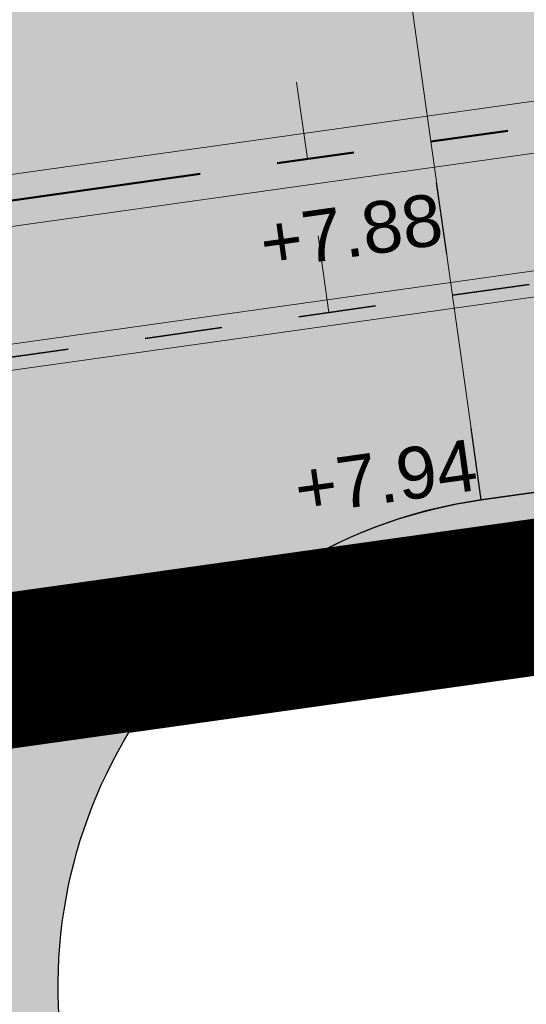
# Model space of a CAD drawing. Extents: x 98477 to 100410, y 398052 to 398969.
# Tile 212 of 256: x 98754.31 to 98759.21, y 398273.98 to 398283.5. Entities that reach past the tile are written whole.
import ezdxf
from ezdxf.enums import TextEntityAlignment as Align

# ---------------------------------------------------------------- set-up
doc = ezdxf.new("R2010")
doc.units = 0
for name, pattern in [('AL-NUTSTRACE', [17, 5, -3.5, 0, -3.5, 5]), ('RI-DWA', [9.75, 4.5, -0.75, 0.75, -0.75, 0.75, -0.75, 0.75, -0.75]), ('RI-RWA', [8.25, 4.5, -0.75, 0.75, -0.75, 0.75, -0.75])]:
    doc.linetypes.add(name, pattern=pattern)
for name, color, linetype, lineweight in [('N-KO-kantbegrenzing grondwerk', 70, 'Continuous', 25), ('N-KO-kantverharding', 2, 'Continuous', 25), ('N-RI-DWA hoofdriool', 24, 'RI-DWA', 35), ('N-RI-DWA hoofdriool buiswand', 24, 'Continuous', 13), ('N-RI-DWA huisaansluitleiding', 24, 'RI-DWA', 18), ('N-RI-RWA hoofdriool', 162, 'RI-RWA', 50), ('N-RI-RWA hoofdriool buiswand', 162, 'Continuous', 13), ("N-VH-arcering 'MAT' grijs 251", 251, 'Continuous', 18), ('N-VH-arcering printbeton', 8, 'Continuous', 9), ('X-AL-hoogtelijn - Niv 1', 1, 'AL-HOOGTELIJN', 18), ('X-AL-nutstrace VERWERKT', 252, 'AL-NUTSTRACE', 18), ('X-AL-planthoogte VERWERKT', 180, 'Continuous', 25)]:
    doc.layers.add(name, color=color, linetype=linetype, lineweight=lineweight)
doc.layers.add('X-AL-contourlijnen', color=30, linetype='Continuous', plot=False)
doc.layers.add('X-AL-hulplijn', color=30, linetype='Continuous', plot=False)
doc.styles.add('CS Annotative', font='arial.ttf')
doc.styles.get("Standard").update_dxf_attribs({"font": 'txt.shx'})
doc.linetypes.add('AL-HOOGTELIJN', pattern='A,10,-1.5,["H",Standard,S=0.9,R=0,X=-0.3,Y=-0.45],-1.5,30', length=43)

# ---------------------------------------------------------------- blocks, each defined once
blk = doc.blocks.new('*U95')
at = {"layer": 'X-AL-hulplijn', "flags": 128}
blk.add_lwpolyline([(0.04871058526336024, -0.3465938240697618), (-0.04871058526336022, 0.3465938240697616)], dxfattribs=at)
at = {"layer": 'X-AL-planthoogte VERWERKT', "linetype": 'Continuous', "style": 'CS Annotative'}
blk.add_attdef('HOOGTE-LINKS', text='', height=0.5, rotation=172.0000000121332, dxfattribs=at).set_placement((-3.208841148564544e-11, 1.119055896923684e-10), align=Align.MIDDLE_RIGHT)

msp = doc.modelspace()

# ---------------------------------------------------------------- hatches: boundary and pattern name
at = {"layer": "N-VH-arcering 'MAT' grijs 251"}
h = msp.add_hatch(color=256, dxfattribs=at)
h.dxf.hatch_style = 1
edge = h.paths.add_edge_path()
edge.add_line((98801.70985258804, 398275.5025756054), (98759.07881222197, 398269.5111736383))
edge.add_arc((98758.55691309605, 398273.2246788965), 3.749999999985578, 188.0000000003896, 277.9999999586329, ccw=False)
edge.add_line((98754.84340783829, 398272.7027797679), (98754.7320693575, 398273.4949942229))
edge.add_arc((98759.43584268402, 398274.1560664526), 4.75000000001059, 98.00000000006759, 188.0000000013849, ccw=False)
edge.add_line((98758.77477045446, 398278.859839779), (98802.64364589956, 398285.0252081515))
edge.add_arc((98800.79960231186, 398298.1462600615), 13.24999999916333, 278.0000000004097, 315.3695932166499)
edge.add_arc((98814.32101528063, 398284.7981743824), 5.750000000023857, 97.99999999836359, 135.3695932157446, ccw=False)
edge.add_line((98813.52076995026, 398290.4922157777), (98817.94515990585, 398291.114023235))
edge.add_arc((98818.74540523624, 398285.4199818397), 5.750000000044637, 8.00000000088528, 97.99999999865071, ccw=False)
edge.add_line((98824.43944663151, 398286.2202271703), (98832.12180180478, 398231.5574297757))
edge.add_arc((98824.4472242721, 398230.4788382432), 7.74999999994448, -36.90337989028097, 8.000000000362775, ccw=False)
edge.add_line((98830.64450586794, 398225.8252159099), (98822.02531955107, 398214.3469478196))
edge.add_arc((98828.62242576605, 398209.3930917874), 8.249999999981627, 143.0966201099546, 188.000000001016)
edge.add_line((98820.45271419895, 398208.2449137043), (98820.95212056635, 398204.6914527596))
edge.add_line((98820.95212056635, 398204.6914527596), (98824.98814049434, 398175.9736787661))
edge.add_line((98824.98814049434, 398175.9736787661), (98826.34507822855, 398166.3185650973))
edge.add_arc((98829.56344945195, 398166.7708776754), 3.249999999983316, 187.9999999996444, 277.9999999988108)
edge.add_line((98830.01576203, 398163.552506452), (98845.49611657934, 398165.7281284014))
edge.add_line((98845.49611657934, 398165.7281284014), (98850.05134969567, 398166.3683246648))
edge.add_line((98850.05134969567, 398166.3683246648), (98871.26042709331, 398169.349066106))
edge.add_line((98871.26042709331, 398169.349066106), (98879.77673248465, 398170.5459547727))
edge.add_line((98879.77673248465, 398170.5459547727), (98895.91810200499, 398172.8144763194))
edge.add_line((98895.91810200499, 398172.8144763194), (98895.01347684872, 398179.2512187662))
edge.add_line((98895.01347684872, 398179.2512187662), (98835.84495974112, 398170.9356259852))
edge.add_arc((98835.18388751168, 398175.6393993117), 4.749999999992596, 188.0000000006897, 277.9999999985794, ccw=False)
edge.add_line((98830.48011418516, 398174.9783270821), (98825.97718274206, 398207.0183491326))
edge.add_arc((98833.65176027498, 398208.096940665), 7.750000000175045, 143.0966201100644, 188.0000000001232, ccw=False)
edge.add_line((98827.4544786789, 398212.7505629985), (98836.07366499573, 398224.2288310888))
edge.add_arc((98829.47655878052, 398229.1826871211), 8.250000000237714, 323.096620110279, 367.9999999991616)
edge.add_line((98837.64627034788, 398230.3308652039), (98837.34238794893, 398232.4931008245))
edge.add_line((98837.34238794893, 398232.4931008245), (98837.34238780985, 398232.493100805))
edge.add_line((98837.34238780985, 398232.493100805), (98829.68786739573, 398286.9578446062))
edge.add_arc((98835.38190879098, 398287.7580899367), 5.749999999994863, 97.99999999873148, 188.0000000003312, ccw=False)
edge.add_line((98834.58166346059, 398293.452131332), (98882.50500414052, 398300.1873176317))
edge.add_arc((98883.61838894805, 398292.2651730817), 8.000000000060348, 11.632034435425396, 97.9999999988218, ccw=False)
edge.add_line((98891.45409032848, 398293.8781776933), (98890.9995, 398296.0865))
edge.add_line((98890.9995, 398296.0865), (98889.023, 398305.688))
edge.add_line((98889.023, 398305.688), (98888.557, 398307.974))
edge.add_line((98888.557, 398307.974), (98887.38477368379, 398314.7597044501))
edge.add_arc((98879.50153614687, 398313.3978799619), 8.00000000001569, -82.00000000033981, 9.801079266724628, ccw=False)
edge.add_line((98880.6149209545, 398305.475735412), (98872.94460748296, 398304.3977431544))
edge.add_arc((98872.42270835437, 398308.1112484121), 3.749999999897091, 189.4265010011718, 278.00000000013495, ccw=False)
edge.add_arc((92946.7354543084, 397324.3039467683), 6003.049999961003, 9.42650100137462, 10.61166010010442)
edge.add_line((98847.1206531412, 398429.7738954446), (98842.31285519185, 398429.0982035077))
edge.add_arc((92946.7354539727, 397324.3039467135), 5998.200000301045, 9.428546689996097, 10.613773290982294, ccw=False)
edge.add_arc((98860.08948650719, 398306.4687901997), 3.840166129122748, -81.43407539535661, 6.657381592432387, ccw=False)
edge.add_line((98860.66146879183, 398302.6714605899), (98847.18483033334, 398300.7774425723))
edge.add_line((98847.18483033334, 398300.7774425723), (98842.62959721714, 398300.1372463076))
edge.add_line((98842.62959721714, 398300.1372463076), (98820.15051205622, 398296.9780169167))
edge.add_arc((98819.35026672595, 398302.672058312), 5.749999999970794, 187.9999999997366, 277.99999999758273, ccw=False)
edge.add_line((98813.65622533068, 398301.8718129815), (98812.30624625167, 398311.4774132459))
edge.add_line((98812.30624625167, 398311.4774132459), (98811.1093575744, 398319.9937186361))
edge.add_line((98811.1093575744, 398319.9937186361), (98809.24443803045, 398333.2633107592))
edge.add_line((98809.24443803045, 398333.2633107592), (98808.67382831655, 398337.3234098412))
edge.add_line((98808.67382831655, 398337.3234098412), (98807.71353391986, 398344.1562595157))
edge.add_line((98807.71353391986, 398344.1562595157), (98807.70657526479, 398344.2057729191))
edge.add_line((98807.70657526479, 398344.2057729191), (98811.66764753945, 398344.7624653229))
edge.add_line((98811.66764753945, 398344.7624653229), (98829.49247277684, 398347.2675811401))
edge.add_line((98829.49247277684, 398347.2675811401), (98831.96814294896, 398347.6155138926))
edge.add_line((98831.96814294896, 398347.6155138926), (98831.06351779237, 398354.0522563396))
edge.add_line((98831.06351779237, 398354.0522563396), (98828.58784762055, 398353.704323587))
edge.add_line((98828.58784762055, 398353.704323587), (98810.76302238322, 398351.1992077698))
edge.add_line((98810.76302238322, 398351.1992077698), (98806.80195010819, 398350.6425153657))
edge.add_line((98806.80195010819, 398350.6425153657), (98806.79499145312, 398350.6920287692))
edge.add_line((98806.79499145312, 398350.6920287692), (98805.14616655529, 398362.4240275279))
edge.add_line((98805.14616655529, 398362.4240275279), (98805.04836903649, 398363.119893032))
edge.add_line((98805.04836903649, 398363.119893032), (98803.99065346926, 398370.6459303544))
edge.add_line((98803.99065346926, 398370.6459303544), (98802.48758397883, 398381.3408254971))
edge.add_line((98802.48758397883, 398381.3408254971), (98801.4298684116, 398388.8668628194))
edge.add_line((98801.4298684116, 398388.8668628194), (98799.92679892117, 398399.561757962))
edge.add_line((98799.92679892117, 398399.561757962), (98798.86908335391, 398407.0877952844))
edge.add_line((98798.86908335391, 398407.0877952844), (98797.36601386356, 398417.7826904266))
edge.add_line((98797.36601386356, 398417.7826904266), (98796.79540414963, 398421.8427895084))
edge.add_line((98796.79540414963, 398421.8427895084), (98795.88382033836, 398428.3290453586))
edge.add_line((98795.88382033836, 398428.3290453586), (98795.87686168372, 398428.3785587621))
edge.add_line((98795.87686168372, 398428.3785587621), (98799.83793395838, 398428.9352511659))
edge.add_line((98799.83793395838, 398428.9352511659), (98817.66275919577, 398431.4403669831))
edge.add_line((98817.66275919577, 398431.4403669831), (98820.13842936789, 398431.7882997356))
edge.add_line((98820.13842936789, 398431.7882997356), (98819.2338042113, 398438.2250421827))
edge.add_line((98819.2338042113, 398438.2250421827), (98816.75813403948, 398437.87710943))
edge.add_line((98816.75813403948, 398437.87710943), (98798.93330880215, 398435.3719936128))
edge.add_line((98798.93330880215, 398435.3719936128), (98794.9722365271, 398434.8153012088))
edge.add_line((98794.9722365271, 398434.8153012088), (98794.96527787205, 398434.8648146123))
edge.add_line((98794.96527787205, 398434.8648146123), (98793.37870452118, 398446.1538705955))
edge.add_line((98793.37870452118, 398446.1538705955), (98792.73850825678, 398450.7091037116))
edge.add_line((98792.73850825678, 398450.7091037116), (98789.33816684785, 398474.9037900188))
edge.add_line((98789.33816684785, 398474.9037900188), (98783.89169246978, 398474.1383379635))
edge.add_line((98783.89169246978, 398474.1383379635), (98786.76317609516, 398453.7066703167))
edge.add_arc((98782.05940276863, 398453.0455980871), 4.750000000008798, -82.0000000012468, 7.999999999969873, ccw=False)
edge.add_line((98782.72047499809, 398448.3418247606), (98773.11487473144, 398446.9918456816))
edge.add_line((98773.11487473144, 398446.9918456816), (98764.5985693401, 398445.7949570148))
edge.add_line((98764.5985693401, 398445.7949570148), (98743.40683266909, 398442.8166526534))
edge.add_line((98743.40683266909, 398442.8166526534), (98734.89052727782, 398441.6197639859))
edge.add_line((98734.89052727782, 398441.6197639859), (98611.80020633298, 398424.3205475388))
edge.add_line((98611.80020633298, 398424.3205475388), (98607.65702311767, 398453.8008279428))
edge.add_arc((98611.6373665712, 398454.1216500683), 3.993251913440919, 101.39182936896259, 184.6081706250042, ccw=False)
edge.add_line((98610.84862924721, 398458.0362323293), (98611.83889731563, 398458.1754054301))
edge.add_line((98611.83889731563, 398458.1754054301), (98639.5664032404, 398462.0722522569))
edge.add_line((98639.5664032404, 398462.0722522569), (98641.54693937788, 398462.3505984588))
edge.add_line((98641.54693937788, 398462.3505984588), (98659.37176461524, 398464.8557142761))
edge.add_line((98659.37176461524, 398464.8557142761), (98661.84743478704, 398465.2036470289))
edge.add_line((98661.84743478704, 398465.2036470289), (98660.94280963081, 398471.6403894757))
edge.add_line((98660.94280963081, 398471.6403894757), (98649.90132066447, 398470.0886093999))
edge.add_line((98649.90132066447, 398470.0886093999), (98624.64948491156, 398466.5396953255))
edge.add_line((98624.64948491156, 398466.5396953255), (98622.66894877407, 398466.2613491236))
edge.add_line((98622.66894877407, 398466.2613491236), (98604.84412353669, 398463.7562333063))
edge.add_line((98604.84412353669, 398463.7562333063), (98602.86358739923, 398463.4778871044))
edge.add_line((98602.86358739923, 398463.4778871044), (98594.9414428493, 398462.3645022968))
edge.add_line((98594.9414428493, 398462.3645022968), (98576.27488975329, 398459.7410893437))
edge.add_line((98576.27488975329, 398459.7410893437), (98577.17951490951, 398453.3043468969))
edge.add_line((98577.17951490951, 398453.3043468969), (98578.1697829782, 398453.4435199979))
edge.add_line((98578.1697829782, 398453.4435199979), (98598.47059208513, 398456.2943364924))
edge.add_arc((98598.79151287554, 398452.3139562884), 3.993296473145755, 11.424909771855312, 94.60953932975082, ccw=False)
edge.add_line((98602.70568277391, 398453.1049624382), (98606.84886598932, 398423.6246820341))
edge.add_line((98606.84886598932, 398423.6246820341), (98548.81915716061, 398415.4691383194))
edge.add_arc((98548.15808493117, 398420.172911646), 4.750000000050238, 188.0000000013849, 277.99999999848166, ccw=False)
edge.add_line((98543.45431160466, 398419.5118394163), (98539.76818545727, 398445.7399897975))
edge.add_line((98539.76818545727, 398445.7399897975), (98538.97597100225, 398445.6286513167))
edge.add_line((98538.97597100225, 398445.6286513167), (98538.73241807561, 398447.361620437))
edge.add_line((98538.73241807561, 398447.361620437), (98534.77134580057, 398446.8049280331))
edge.add_line((98534.77134580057, 398446.8049280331), (98536.52992450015, 398434.2919904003))
edge.add_line((98536.52992450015, 398434.2919904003), (98537.17012076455, 398429.7367572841))
edge.add_line((98537.17012076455, 398429.7367572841), (98538.39484405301, 398421.0223982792))
edge.add_line((98538.39484405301, 398421.0223982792), (98539.03504031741, 398416.467165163))
edge.add_line((98539.03504031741, 398416.467165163), (98541.02521566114, 398402.30633178))
edge.add_line((98541.02521566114, 398402.30633178), (98541.66541192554, 398397.7510986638))
edge.add_line((98541.66541192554, 398397.7510986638), (98543.65558726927, 398383.5902652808))
edge.add_line((98543.65558726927, 398383.5902652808), (98544.29578353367, 398379.0350321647))
edge.add_line((98544.29578353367, 398379.0350321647), (98545.60401068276, 398369.7265123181))
edge.add_arc((98543.87104156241, 398369.4829593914), 1.750000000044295, -82.00000000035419, 7.99999999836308, ccw=False)
edge.add_line((98544.11459448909, 398367.7499902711), (98522.47723718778, 398364.7090580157))
edge.add_line((98522.47723718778, 398364.7090580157), (98523.21485462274, 398359.4606372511))
edge.add_line((98523.21485462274, 398359.4606372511), (98545.05026553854, 398362.5294041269))
edge.add_line((98545.05026553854, 398362.5294041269), (98549.60549865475, 398363.1696003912))
edge.add_line((98549.60549865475, 398363.1696003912), (98564.16243926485, 398365.2154449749))
edge.add_arc((98564.82351149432, 398360.5116716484), 4.749999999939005, 8.000000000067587, 97.99999999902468, ccw=False)
edge.add_line((98569.5272848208, 398361.172743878), (98576.49985717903, 398311.5603136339))
edge.add_arc((98571.7960838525, 398310.8992414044), 4.749999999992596, -82.0000000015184, 7.999999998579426, ccw=False)
edge.add_line((98572.45715608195, 398306.1954680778), (98563.84182388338, 398304.9846620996))
edge.add_line((98563.84182388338, 398304.9846620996), (98559.28659076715, 398304.3444658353))
edge.add_line((98559.28659076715, 398304.3444658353), (98541.0161448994, 398301.7767221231))
edge.add_line((98541.0161448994, 398301.7767221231), (98541.7537623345, 398296.5283013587))
edge.add_line((98541.7537623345, 398296.5283013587), (98553.88454617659, 398298.2331718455))
edge.add_arc((98554.12809910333, 398296.5002027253), 1.749999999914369, 7.999999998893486, 98.0000000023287, ccw=False)
edge.add_line((98555.86106822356, 398296.7437556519), (98557.35022040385, 398286.1478873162))
edge.add_line((98557.35022040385, 398286.1478873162), (98557.99041666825, 398281.5926542))
edge.add_line((98557.99041666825, 398281.5926542), (98560.13368242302, 398266.3425259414))
edge.add_line((98560.13368242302, 398266.3425259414), (98560.77387868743, 398261.7872928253))
edge.add_line((98560.77387868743, 398261.7872928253), (98562.9171444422, 398246.5371645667))
edge.add_line((98562.9171444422, 398246.5371645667), (98563.5573407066, 398241.9819314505))
edge.add_line((98563.5573407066, 398241.9819314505), (98565.70060646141, 398226.7318031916))
edge.add_line((98565.70060646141, 398226.7318031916), (98566.34080272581, 398222.1765700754))
edge.add_line((98566.34080272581, 398222.1765700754), (98567.56552601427, 398213.4622110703))
edge.add_line((98567.56552601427, 398213.4622110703), (98568.20572227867, 398208.9069779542))
edge.add_line((98568.20572227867, 398208.9069779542), (98576.53105717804, 398149.6691420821))
edge.add_line((98576.53105717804, 398149.6691420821), (98576.55610833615, 398149.4908938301))
edge.add_line((98576.55610833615, 398149.4908938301), (98535.4599834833, 398143.7152101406))
edge.add_line((98535.4599834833, 398143.7152101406), (98536.3465161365, 398137.4072025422))
edge.add_line((98536.3465161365, 398137.4072025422), (98537.33678420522, 398137.5463756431))
edge.add_line((98537.33678420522, 398137.5463756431), (98577.44264098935, 398143.1828862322))
edge.add_line((98577.44264098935, 398143.1828862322), (98578.76478544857, 398133.7753395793))
edge.add_line((98578.76478544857, 398133.7753395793), (98538.65892866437, 398128.1388289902))
edge.add_line((98538.65892866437, 398128.1388289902), (98537.66866059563, 398127.9996558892))
edge.add_line((98537.66866059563, 398127.9996558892), (98538.57328575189, 398121.5629134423))
edge.add_line((98538.57328575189, 398121.5629134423), (98579.66941060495, 398127.3385971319))
edge.add_line((98579.66941060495, 398127.3385971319), (98579.67636925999, 398127.2890837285))
edge.add_line((98579.67636925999, 398127.2890837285), (98580.7660946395, 398119.5352847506))
edge.add_line((98580.7660946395, 398119.5352847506), (98582.57534495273, 398106.6617998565))
edge.add_line((98582.57534495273, 398106.6617998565), (98583.06245080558, 398103.1958616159))
edge.add_line((98583.06245080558, 398103.1958616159), (98584.87170111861, 398090.3223767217))
edge.add_line((98584.87170111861, 398090.3223767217), (98585.35880697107, 398086.8564384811))
edge.add_line((98585.35880697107, 398086.8564384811), (98587.16805728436, 398073.9829535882))
edge.add_line((98587.16805728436, 398073.9829535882), (98588.14928671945, 398067.0011433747))
edge.add_arc((98585.92118356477, 398066.6880038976), 2.249999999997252, -71.05267843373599, 7.999999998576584, ccw=False)
edge.add_line((98586.6517556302, 398064.5599145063), (98587.08769329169, 398064.7095716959))
edge.add_line((98587.08769329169, 398064.7095716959), (98595.76511800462, 398067.6885274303))
edge.add_line((98595.76511800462, 398067.6885274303), (98596.09256923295, 398067.8009412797))
edge.add_arc((98595.36199716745, 398069.9290306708), 2.249999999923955, 187.9999999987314, 288.947321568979, ccw=False)
edge.add_line((98593.13389401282, 398069.6158911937), (98582.46560133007, 398145.5247379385))
edge.add_arc((98587.16937465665, 398146.1858101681), 4.750000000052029, 98.00000000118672, 187.9999999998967, ccw=False)
edge.add_line((98586.50830242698, 398150.8895834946), (98609.06670264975, 398154.0599598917))
edge.add_line((98609.06670264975, 398154.0599598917), (98621.30783352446, 398156.2004915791))
edge.add_line((98621.30783352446, 398156.2004915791), (98618.71337939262, 398174.6609919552))
edge.add_line((98618.71337939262, 398174.6609919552), (98600.88855415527, 398172.155876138))
edge.add_line((98600.88855415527, 398172.155876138), (98602.70587460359, 398159.2249692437))
edge.add_line((98602.70587460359, 398159.2249692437), (98585.67326382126, 398156.8311919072))
edge.add_arc((98585.08617653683, 398161.633146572), 4.837710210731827, 189.0296070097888, 276.97039299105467, ccw=False)
edge.add_line((98580.30841826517, 398160.8738930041), (98573.6350680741, 398208.3572469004))
edge.add_line((98573.6350680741, 398208.3572469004), (98572.71652560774, 398214.8930161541))
edge.add_line((98572.71652560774, 398214.8930161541), (98570.01656744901, 398234.1042166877))
edge.add_line((98570.01656744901, 398234.1042166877), (98569.09802498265, 398240.6399859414))
edge.add_line((98569.09802498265, 398240.6399859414), (98568.63179509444, 398243.9573839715))
edge.add_line((98568.63179509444, 398243.9573839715), (98568.16556520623, 398247.2747820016))
edge.add_arc((98572.86933853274, 398247.9358542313), 4.74999999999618, 98.00000000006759, 188.0000000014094, ccw=False)
edge.add_line((98572.20826630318, 398252.6396275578), (98597.85620928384, 398256.2442108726))
edge.add_line((98597.85620928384, 398256.2442108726), (98604.39197853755, 398257.1627533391))
edge.add_line((98604.39197853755, 398257.1627533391), (98619.64210679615, 398259.3060190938))
edge.add_line((98619.64210679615, 398259.3060190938), (98626.17787604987, 398260.2245615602))
edge.add_line((98626.17787604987, 398260.2245615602), (98639.44746817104, 398262.089481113))
edge.add_line((98639.44746817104, 398262.089481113), (98639.4969815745, 398262.096439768))
edge.add_line((98639.4969815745, 398262.096439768), (98640.05367397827, 398258.1353674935))
edge.add_line((98640.05367397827, 398258.1353674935), (98641.8629242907, 398245.2618825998))
edge.add_line((98641.8629242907, 398245.2618825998), (98642.14127049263, 398243.2813464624))
edge.add_line((98642.14127049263, 398243.2813464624), (98643.25465530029, 398235.3592019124))
edge.add_line((98643.25465530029, 398235.3592019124), (98644.5767997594, 398225.9516552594))
edge.add_line((98644.5767997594, 398225.9516552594), (98646.03811731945, 398215.5538405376))
edge.add_line((98646.03811731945, 398215.5538405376), (98646.38605007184, 398213.0781703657))
edge.add_line((98646.38605007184, 398213.0781703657), (98652.82279251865, 398213.9827955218))
edge.add_line((98652.82279251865, 398213.9827955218), (98652.47485976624, 398216.4584656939))
edge.add_line((98652.47485976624, 398216.4584656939), (98651.70940771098, 398221.904940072))
edge.add_line((98651.70940771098, 398221.904940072), (98651.43106150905, 398223.8854762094))
edge.add_line((98651.43106150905, 398223.8854762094), (98649.62181119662, 398236.758961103))
edge.add_line((98649.62181119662, 398236.758961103), (98649.34346499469, 398238.7394972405))
edge.add_line((98649.34346499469, 398238.7394972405), (98646.49041642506, 398259.0399926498))
edge.add_line((98646.49041642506, 398259.0399926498), (98645.93372402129, 398263.0010649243))
edge.add_line((98645.93372402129, 398263.0010649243), (98645.98323742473, 398263.0080235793))
edge.add_line((98645.98323742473, 398263.0080235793), (98654.39783815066, 398264.1906185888))
edge.add_line((98654.39783815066, 398264.1906185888), (98722.62535253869, 398273.7793704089))
edge.add_line((98722.62535253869, 398273.7793704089), (98731.14165792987, 398274.9762590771))
edge.add_line((98731.14165792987, 398274.9762590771), (98743.97026282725, 398276.7792019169))
edge.add_arc((98744.55735011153, 398271.9772472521), 4.837710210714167, 9.02960700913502, 96.9703929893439, ccw=False)
edge.add_line((98749.33510838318, 398272.73650082), (98750.7268393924, 398262.8338201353))
edge.add_line((98750.7268393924, 398262.8338201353), (98752.41029510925, 398263.0704144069))
edge.add_line((98752.41029510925, 398263.0704144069), (98756.96552822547, 398263.7106106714))
edge.add_line((98756.96552822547, 398263.7106106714), (98772.21565648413, 398265.8538764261))
edge.add_line((98772.21565648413, 398265.8538764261), (98776.77088960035, 398266.4940726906))
edge.add_line((98776.77088960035, 398266.4940726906), (98795.98209013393, 398269.1940308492))
edge.add_line((98795.98209013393, 398269.1940308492), (98800.53732325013, 398269.8342271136))
edge.add_line((98800.53732325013, 398269.8342271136), (98802.46834598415, 398270.1056146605))
edge.add_line((98802.46834598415, 398270.1056146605), (98801.70985258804, 398275.5025756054))
edge = h.paths.add_edge_path(flags=16)
edge.add_line((98744.0622075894, 398333.4636472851), (98751.98435213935, 398334.5770320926))
edge.add_line((98751.98435213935, 398334.5770320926), (98753.96600319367, 398334.8555349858))
edge.add_line((98753.96600319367, 398334.8555349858), (98764.36270300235, 398336.316695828))
edge.add_line((98764.36270300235, 398336.316695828), (98764.36270299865, 398336.3166958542))
edge.add_line((98764.36270299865, 398336.3166958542), (98766.34323913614, 398336.5950420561))
edge.add_line((98766.34323913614, 398336.5950420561), (98774.26538368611, 398337.7084268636))
edge.add_line((98774.26538368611, 398337.7084268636), (98774.24729118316, 398337.8371617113))
edge.add_line((98774.24729118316, 398337.8371617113), (98802.48973650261, 398341.8063785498))
edge.add_line((98802.48973650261, 398341.8063785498), (98803.0185942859, 398338.0433598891))
edge.add_line((98803.0185942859, 398338.0433598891), (98808.47417984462, 398299.2248515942))
edge.add_arc((98800.79960231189, 398298.1462600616), 7.750000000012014, -82.00000000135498, 8.000000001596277, ccw=False)
edge.add_line((98801.87819384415, 398290.4716825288), (98771.96746476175, 398286.2680036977))
edge.add_line((98771.96746476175, 398286.2680036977), (98767.41223164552, 398285.6278074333))
edge.add_line((98767.41223164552, 398285.6278074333), (98755.13290759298, 398283.9020609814))
edge.add_line((98755.13290759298, 398283.9020609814), (98746.61660220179, 398282.7051723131))
edge.add_line((98746.61660220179, 398282.7051723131), (98730.37620587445, 398280.4227334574))
edge.add_line((98730.37620587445, 398280.4227334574), (98721.85990048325, 398279.2258447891))
edge.add_line((98721.85990048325, 398279.2258447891), (98654.3282516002, 398269.7348904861))
edge.add_arc((98653.66717937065, 398274.4386638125), 4.749999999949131, 187.9999999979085, 277.9999999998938, ccw=False)
edge.add_line((98648.96340604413, 398273.7775915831), (98644.1340994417, 398308.1398935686))
edge.add_line((98644.1340994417, 398308.1398935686), (98642.93721077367, 398316.6561989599))
edge.add_line((98642.93721077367, 398316.6561989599), (98640.29988051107, 398335.4217788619))
edge.add_line((98640.29988051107, 398335.4217788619), (98638.12129075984, 398335.1155980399))
edge.add_line((98638.12129075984, 398335.1155980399), (98637.23004949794, 398334.990342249))
edge.add_line((98637.23004949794, 398334.990342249), (98635.05145974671, 398334.6841614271))
edge.add_line((98635.05145974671, 398334.6841614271), (98635.74036659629, 398329.7823344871))
edge.add_line((98635.74036659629, 398329.7823344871), (98636.93725526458, 398321.266029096))
edge.add_line((98636.93725526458, 398321.266029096), (98638.384655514, 398310.967241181))
edge.add_line((98638.384655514, 398310.967241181), (98639.02485177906, 398306.4120080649))
edge.add_line((98639.02485177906, 398306.4120080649), (98641.16811753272, 398291.1618798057))
edge.add_line((98641.16811753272, 398291.1618798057), (98642.36500620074, 398282.6455744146))
edge.add_line((98642.36500620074, 398282.6455744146), (98643.71498527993, 398273.0399741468))
edge.add_arc((98639.01121195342, 398272.3789019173), 4.749999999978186, -82.00000000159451, 7.999999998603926, ccw=False)
edge.add_line((98639.67228418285, 398267.6751285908), (98619.32227537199, 398264.8151213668))
edge.add_line((98619.32227537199, 398264.8151213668), (98614.27190822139, 398264.1053385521))
edge.add_line((98614.27190822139, 398264.1053385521), (98593.92189940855, 398261.2453313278))
edge.add_arc((98593.26082717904, 398265.9491046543), 4.750000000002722, 188.0000000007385, 277.9999999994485, ccw=False)
edge.add_line((98588.55705385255, 398265.2880324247), (98581.77932383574, 398313.5140873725))
edge.add_line((98581.77932383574, 398313.5140873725), (98580.58243516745, 398322.0303927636))
edge.add_line((98580.58243516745, 398322.0303927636), (98575.23122943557, 398360.1062000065))
edge.add_line((98575.23122943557, 398360.1062000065), (98574.59103317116, 398364.6614331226))
edge.add_line((98574.59103317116, 398364.6614331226), (98572.66348572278, 398378.3766458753))
edge.add_line((98572.66348572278, 398378.3766458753), (98571.18825085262, 398388.8734874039))
edge.add_line((98571.18825085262, 398388.8734874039), (98568.51612731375, 398407.8866343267))
edge.add_arc((98573.21990064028, 398408.5477065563), 4.750000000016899, 97.9999999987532, 188.0000000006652, ccw=False)
edge.add_line((98572.55882841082, 398413.2514798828), (98607.11918401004, 398418.1086211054))
edge.add_line((98607.11918401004, 398418.1086211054), (98607.61431804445, 398418.1782076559))
edge.add_line((98607.61431804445, 398418.1782076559), (98611.58353488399, 398389.9357623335))
edge.add_line((98611.58353488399, 398389.9357623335), (98611.454800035, 398389.9176698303))
edge.add_line((98611.454800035, 398389.9176698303), (98613.2640503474, 398377.0441849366))
edge.add_line((98613.2640503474, 398377.0441849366), (98613.33363689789, 398376.5490509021))
edge.add_line((98613.33363689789, 398376.5490509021), (98626.20712179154, 398378.3583012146))
edge.add_line((98626.20712179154, 398378.3583012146), (98628.18765792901, 398378.6366474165))
edge.add_line((98628.18765792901, 398378.6366474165), (98636.10980247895, 398379.7500322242))
edge.add_line((98636.10980247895, 398379.7500322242), (98648.36932117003, 398381.4729952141))
edge.add_line((98648.36932117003, 398381.4729952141), (98647.4646960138, 398387.9097376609))
edge.add_line((98647.4646960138, 398387.9097376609), (98634.59121112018, 398386.1004873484))
edge.add_line((98634.59121112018, 398386.1004873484), (98632.49184281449, 398385.8054403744))
edge.add_line((98632.49184281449, 398385.8054403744), (98619.73719008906, 398384.0128908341))
edge.add_line((98619.73719008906, 398384.0128908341), (98617.50908693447, 398383.6997513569))
edge.add_line((98617.50908693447, 398383.6997513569), (98612.56565838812, 398418.8740731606))
edge.add_line((98612.56565838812, 398418.8740731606), (98613.06079242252, 398418.943659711))
edge.add_line((98613.06079242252, 398418.943659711), (98667.57504960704, 398426.6051389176))
edge.add_line((98667.57504960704, 398426.6051389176), (98722.08930679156, 398434.2666181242))
edge.add_line((98722.08930679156, 398434.2666181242), (98726.14940587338, 398434.8372278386))
edge.add_line((98726.14940587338, 398434.8372278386), (98759.42241298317, 398439.51344403))
edge.add_line((98759.42241298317, 398439.51344403), (98763.48251206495, 398440.084053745))
edge.add_line((98763.48251206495, 398440.084053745), (98783.48592705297, 398442.8953503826))
edge.add_arc((98784.14699928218, 398438.191577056), 4.750000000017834, 8.000000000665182, 97.99999999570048, ccw=False)
edge.add_line((98788.85077260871, 398438.8526492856), (98795.6145853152, 398390.7256211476))
edge.add_arc((98790.91081198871, 398390.064548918), 4.749999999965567, -82.00000000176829, 8.000000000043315, ccw=False)
edge.add_line((98791.57188421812, 398385.3607755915), (98787.36324492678, 398384.7692899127))
edge.add_line((98787.36324492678, 398384.7692899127), (98774.48976003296, 398382.9600396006))
edge.add_line((98774.48976003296, 398382.9600396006), (98766.12199485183, 398381.7840268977))
edge.add_line((98766.12199485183, 398381.7840268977), (98766.07248144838, 398381.7770682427))
edge.add_line((98766.07248144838, 398381.7770682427), (98764.94517930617, 398389.7982395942))
edge.add_line((98764.94517930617, 398389.7982395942), (98762.09213076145, 398410.0987350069))
edge.add_line((98762.09213076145, 398410.0987350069), (98761.95295766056, 398411.0890030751))
edge.add_line((98761.95295766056, 398411.0890030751), (98755.5162152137, 398410.1843779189))
edge.add_line((98755.5162152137, 398410.1843779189), (98755.65538831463, 398409.1941098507))
edge.add_line((98755.65538831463, 398409.1941098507), (98758.50843688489, 398388.893614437))
edge.add_line((98758.50843688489, 398388.893614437), (98759.63573900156, 398380.8724430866))
edge.add_line((98759.63573900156, 398380.8724430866), (98759.5862255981, 398380.8654844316))
edge.add_line((98759.5862255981, 398380.8654844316), (98748.79230364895, 398379.3484976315))
edge.add_line((98748.79230364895, 398379.3484976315), (98744.23707053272, 398378.7083013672))
edge.add_line((98744.23707053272, 398378.7083013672), (98741.31577972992, 398378.2977407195))
edge.add_line((98741.31577972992, 398378.2977407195), (98735.86930535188, 398377.532288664))
edge.add_line((98735.86930535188, 398377.532288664), (98732.94801454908, 398377.1217280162))
edge.add_line((98732.94801454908, 398377.1217280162), (98728.39278143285, 398376.4815317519))
edge.add_line((98728.39278143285, 398376.4815317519), (98718.31915239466, 398375.0657755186))
edge.add_arc((98720.44154218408, 398359.9641874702), 15.25000000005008, 97.9999999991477, 128.0000000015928)
edge.add_line((98711.052704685, 398371.9813514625), (98707.24934533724, 398369.0098414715))
edge.add_line((98707.24934533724, 398369.0098414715), (98710.51235115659, 398364.8333844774))
edge.add_line((98710.51235115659, 398364.8333844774), (98713.62044188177, 398367.261691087))
edge.add_arc((98721.25410813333, 398357.3241039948), 12.53110121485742, 99.37790491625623, 127.53006232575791, ccw=False)
edge.add_line((98719.21222162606, 398369.6877279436), (98728.55711414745, 398371.001066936))
edge.add_line((98728.55711414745, 398371.001066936), (98733.11234726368, 398371.6412632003))
edge.add_line((98733.11234726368, 398371.6412632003), (98743.90626921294, 398373.1582500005))
edge.add_line((98743.90626921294, 398373.1582500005), (98752.42257460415, 398374.3551386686))
edge.add_line((98752.42257460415, 398374.3551386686), (98763.21649655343, 398375.8721254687))
edge.add_line((98763.21649655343, 398375.8721254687), (98767.77172966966, 398376.512321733))
edge.add_line((98767.77172966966, 398376.512321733), (98793.32064568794, 398380.102987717))
edge.add_arc((98793.7681908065, 398376.2908113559), 3.838357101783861, 9.304190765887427, 96.69580920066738, ccw=False)
edge.add_line((98797.55605007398, 398376.9113815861), (98799.60189465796, 398362.3544409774))
edge.add_line((98799.60189465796, 398362.3544409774), (98801.64078058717, 398347.8470137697))
edge.add_line((98801.64078058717, 398347.8470137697), (98801.71036713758, 398347.3518797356))
edge.add_line((98801.71036713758, 398347.3518797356), (98773.46792181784, 398343.3826628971))
edge.add_line((98773.46792181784, 398343.3826628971), (98773.36075853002, 398344.1451693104))
edge.add_line((98773.36075853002, 398344.1451693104), (98770.8850883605, 398343.7972365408))
edge.add_line((98770.8850883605, 398343.7972365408), (98758.01160346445, 398341.9879862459))
edge.add_line((98758.01160346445, 398341.9879862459), (98756.03106732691, 398341.7096400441))
edge.add_line((98756.03106732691, 398341.7096400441), (98743.15758242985, 398339.900389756))
edge.add_line((98743.15758242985, 398339.900389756), (98743.15758243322, 398339.9003897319))
edge.add_line((98743.15758243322, 398339.9003897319), (98742.16731436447, 398339.761216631))
edge.add_line((98742.16731436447, 398339.761216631), (98743.07193952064, 398333.3244741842))
edge.add_line((98743.07193952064, 398333.3244741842), (98744.0622075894, 398333.4636472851))
edge = h.paths.add_edge_path(flags=16)
edge.add_line((98545.99047331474, 398402.9031704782), (98545.73996173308, 398404.6856530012))
edge.add_arc((98550.44373505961, 398405.3467252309), 4.750000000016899, 98.00000000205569, 188.0000000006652, ccw=False)
edge.add_line((98549.78266282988, 398410.0504985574), (98557.70480737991, 398411.1638833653))
edge.add_arc((98558.36587960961, 398406.4601100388), 4.750000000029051, 8.000000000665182, 98.00000000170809, ccw=False)
edge.add_line((98563.06965293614, 398407.1211822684), (98563.35495779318, 398405.0911327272))
edge.add_line((98563.35495779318, 398405.0911327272), (98565.09462155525, 398392.7127818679))
edge.add_line((98565.09462155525, 398392.7127818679), (98565.44255430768, 398390.237111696))
edge.add_line((98565.44255430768, 398390.237111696), (98567.18221806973, 398377.8587608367))
edge.add_line((98567.18221806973, 398377.8587608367), (98567.46752292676, 398375.8287112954))
edge.add_arc((98562.76374960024, 398375.1676390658), 4.749999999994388, -82.00000000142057, 7.9999999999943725, ccw=False)
edge.add_line((98563.42482182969, 398370.4638657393), (98555.50267727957, 398369.3504809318))
edge.add_arc((98554.84160505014, 398374.0542542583), 4.749999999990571, 187.9999999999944, 277.99999999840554, ccw=False)
edge.add_line((98550.13783172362, 398373.3931820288), (98549.88732014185, 398375.1756645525))
edge.add_line((98549.88732014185, 398375.1756645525), (98548.07806982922, 398388.0491494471))
edge.add_line((98548.07806982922, 398388.0491494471), (98547.79972362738, 398390.0296855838))
edge.add_line((98547.79972362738, 398390.0296855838), (98545.99047331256, 398402.9031704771))
edge = h.paths.add_edge_path(flags=16)
edge.add_line((98580.97427237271, 398279.7231952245), (98580.69592617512, 398281.7037313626))
edge.add_line((98580.69592617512, 398281.7037313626), (98579.23460861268, 398292.1015460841))
edge.add_line((98579.23460861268, 398292.1015460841), (98578.55961907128, 398296.9043462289))
edge.add_arc((98573.85584574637, 398296.2432739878), 4.750000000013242, 8.000000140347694, 98.00000000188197)
edge.add_line((98573.19477351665, 398300.9470473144), (98565.5697093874, 398299.8754144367))
edge.add_arc((98566.23078161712, 398295.1716411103), 4.749999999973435, 98.00000000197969, 186.1903587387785)
edge.add_line((98561.5084782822, 398294.6594387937), (98561.50613232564, 398294.659109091))
edge.add_line((98561.50613232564, 398294.659109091), (98563.66331539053, 398279.3099540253))
edge.add_line((98563.66331539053, 398279.3099540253), (98563.94166159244, 398277.329417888))
edge.add_line((98563.94166159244, 398277.329417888), (98566.09884465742, 398261.9802628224))
edge.add_line((98566.09884465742, 398261.9802628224), (98566.10119061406, 398261.980592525))
edge.add_arc((98570.78174201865, 398262.7898752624), 4.749999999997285, 189.8096412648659, 277.9999999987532)
edge.add_line((98571.4428142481, 398258.0861019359), (98579.06787837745, 398259.1577348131))
edge.add_arc((98578.406806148, 398263.8615081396), 4.749999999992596, 277.9999999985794, 367.9999999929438)
edge.add_line((98583.11057947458, 398264.5225803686), (98582.43558993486, 398269.325380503))
edge.add_line((98582.43558993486, 398269.325380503), (98580.97427237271, 398279.7231952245))
edge = h.paths.add_edge_path(flags=16)
edge.add_line((98615.08128089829, 398162.7819088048), (98614.48868373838, 398166.998456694))
edge.add_arc((98612.75571461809, 398166.7549037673), 1.749999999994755, 8.000000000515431, 98.00000000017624)
edge.add_line((98612.51216169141, 398168.4878728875), (98608.55108941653, 398167.9311804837))
edge.add_arc((98608.79464234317, 398166.1982113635), 1.749999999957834, 97.99999999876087, 188.000000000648)
edge.add_line((98607.06167322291, 398165.9546584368), (98607.65427038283, 398161.7381105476))
edge.add_arc((98609.38723950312, 398161.9816634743), 1.749999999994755, 188.0000000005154, 277.999999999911)
edge.add_line((98609.6307924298, 398160.248694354), (98613.59186470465, 398160.8053867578))
edge.add_arc((98613.348311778, 398162.5383558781), 1.749999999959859, 277.9999999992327, 368.0000000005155)
at = {"layer": 'N-VH-arcering printbeton'}
h = msp.add_hatch(dxfattribs=at)
h.set_pattern_fill('CS-PRINTBETON', color=256)
h.set_pattern_definition([(45, (0, 0), (-0.3535533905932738, 0.3535533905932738), []), (45, (0.35, 0), (-0.3535533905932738, 0.3535533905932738), [0.5000000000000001, -0.2])])
edge = h.paths.add_edge_path()
edge.add_arc((98814.32101528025, 398284.7981743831), 3.999999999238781, 96.71781849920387, 135.3695932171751, ccw=False)
edge.add_line((98813.8530968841, 398288.770711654), (98818.18690073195, 398289.3807990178))
edge.add_arc((98818.74540523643, 398285.41998184), 3.999999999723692, 7.999999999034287, 98.02621236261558, ccw=False)
edge.add_line((98822.70647751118, 398285.9766742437), (98822.99874102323, 398283.8971112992))
edge.add_line((98822.99874102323, 398283.8971112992), (98824.73171014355, 398284.1406642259))
edge.add_line((98824.73171014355, 398284.1406642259), (98824.43944663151, 398286.2202271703))
edge.add_arc((98818.74540523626, 398285.4199818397), 5.750000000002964, 8.00000000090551, 97.99999999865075)
edge.add_line((98817.94515990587, 398291.114023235), (98813.52076995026, 398290.4922157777))
edge.add_arc((98814.32101528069, 398284.7981743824), 5.750000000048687, 97.99999999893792, 135.3695932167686)
edge.add_arc((98800.79960231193, 398298.1462600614), 13.24999999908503, 277.99999999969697, 315.3695932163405, ccw=False)
edge.add_line((98802.64364589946, 398285.0252081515), (98758.77477045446, 398278.859839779))
edge.add_arc((98759.435842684, 398274.1560664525), 4.750000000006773, 97.99999999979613, 148.8332892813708)
edge.add_line((98755.37143349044, 398276.6143337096), (98803.42904270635, 398283.3785234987))
edge.add_arc((98800.79960231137, 398298.1462600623), 15.00000000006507, 280.0958854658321, 315.369593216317)

# ---------------------------------------------------------------- linework, layer by layer
at = {"layer": 'N-KO-kantbegrenzing grondwerk', "flags": 128}
msp.add_lwpolyline([(98824.73171014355, 398284.1406642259), (98822.99874102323, 398283.8971112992), (98822.70647751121, 398285.9766742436, 0.4142135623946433), (98818.18871283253, 398289.3810541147), (98813.8530968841, 398288.770711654, 0.1702675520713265), (98811.47440202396, 398287.6082976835, -0.1551375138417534), (98803.42904270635, 398283.3785234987), (98755.37143349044, 398276.6143337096)], format="xyb", dxfattribs=at)
at = {"layer": 'N-KO-kantverharding', "flags": 128}
msp.add_lwpolyline([(98743.97026282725, 398276.7792019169, -0.4037257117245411), (98749.33510838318, 398272.73650082), (98750.7268393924, 398262.8338201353), (98752.41029510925, 398263.0704144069), (98756.96552822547, 398263.7106106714), (98772.21565648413, 398265.8538764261), (98776.77088960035, 398266.4940726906), (98795.98209013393, 398269.1940308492), (98800.53732325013, 398269.8342271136), (98802.46834598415, 398270.1056146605), (98801.70985258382, 398275.5025756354), (98789.70780359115, 398273.8157976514), (98788.87276498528, 398279.7574060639), (98775.99928009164, 398277.9481557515), (98776.83431869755, 398272.0065473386), (98773.11091075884, 398271.4832564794), (98772.27587215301, 398277.4248648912), (98759.40238725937, 398275.6156145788), (98760.23742586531, 398269.6740061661), (98759.07881222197, 398269.5111736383, -0.4142135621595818), (98754.84340783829, 398272.7027797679), (98754.7320693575, 398273.4949942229, -0.4142135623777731), (98758.77477045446, 398278.859839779), (98802.64364589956, 398285.0252081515, 0.1645162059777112)], format="xyb", dxfattribs=at)
at = {"layer": 'N-RI-DWA hoofdriool'}
msp.add_lwpolyline([(98750.32671268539, 398279.6921978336), (98797.59220760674, 398286.3349299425)], dxfattribs=at)
at = {"layer": 'N-RI-DWA hoofdriool buiswand', "flags": 128}
for points in [[(98750.30931604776, 398279.8159813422), (98797.5748109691, 398286.4587134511)], [(98750.344109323, 398279.568414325), (98797.60960424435, 398286.2111464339)]]:
    msp.add_lwpolyline(points, dxfattribs=at)
at = {"layer": 'N-RI-DWA huisaansluitleiding', "flags": 128}
msp.add_lwpolyline([(98756.25967090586, 398288.099727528), (98757.30346916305, 398280.6727170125)], dxfattribs=at)
at = {"layer": 'N-RI-RWA hoofdriool'}
msp.add_lwpolyline([(98751.60335513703, 398281.3863595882), (98797.38344795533, 398287.8203320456)], dxfattribs=at)
at = {"layer": 'N-RI-RWA hoofdriool buiswand', "flags": 128}
for points in [[(98751.56856186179, 398281.6339266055), (98797.34865468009, 398288.0678990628)], [(98751.63814841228, 398281.138792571), (98797.41824123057, 398287.5727650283)]]:
    msp.add_lwpolyline(points, dxfattribs=at)
at = {"layer": 'X-AL-contourlijnen', "flags": 128}
msp.add_lwpolyline([(98743.97026282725, 398276.7792019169, -0.4037257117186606), (98749.33510838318, 398272.73650082), (98750.7268393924, 398262.8338201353), (98752.41029510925, 398263.0704144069), (98756.96552822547, 398263.7106106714), (98772.21565648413, 398265.8538764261), (98776.77088960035, 398266.4940726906), (98795.98209013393, 398269.1940308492), (98800.53732325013, 398269.8342271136), (98802.46834598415, 398270.1056146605), (98801.70985258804, 398275.5025756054), (98759.07881222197, 398269.5111736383, -0.4142135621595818), (98754.84340783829, 398272.7027797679), (98754.7320693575, 398273.4949942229, -0.4142135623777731), (98758.77477045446, 398278.859839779), (98802.64364589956, 398285.0252081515, 0.1645162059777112), (98810.22900872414, 398288.8377266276, -0.1645162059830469), (98813.52076995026, 398290.4922157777), (98817.94515990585, 398291.114023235, -0.4142135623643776), (98824.43944663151, 398286.2202271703), (98832.12180180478, 398231.5574297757, -0.1984741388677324), (98830.64450586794, 398225.8252159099), (98822.02531955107, 398214.3469478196, 0.198474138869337)], format="xyb", dxfattribs=at)
msp.add_lwpolyline([(98811.47440202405, 398287.6082976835, -0.1702675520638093), (98813.8530968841, 398288.770711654), (98818.18690073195, 398289.3807990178, -0.4143475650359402), (98822.70647751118, 398285.9766742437), (98822.99874102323, 398283.8971112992), (98824.73171014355, 398284.1406642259), (98824.43944663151, 398286.2202271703, 0.4142135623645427), (98817.94515990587, 398291.114023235), (98813.52076995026, 398290.4922157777, 0.1645162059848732), (98810.22900872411, 398288.8377266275, -0.1645162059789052), (98802.64364589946, 398285.0252081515), (98758.77477045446, 398278.859839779, 0.2255123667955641), (98755.37143349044, 398276.6143337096), (98803.42904270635, 398283.3785234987, 0.1551375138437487)], format="xyb", close=True, dxfattribs=at)
at = {"layer": 'X-AL-hoogtelijn - Niv 1', "ltscale": 0.25, "flags": 128}
msp.add_lwpolyline([(98758.7747704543, 398278.8598397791), (98758.00931839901, 398284.306314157)], dxfattribs=at)
at = {"layer": 'X-AL-nutstrace VERWERKT', "const_width": 1.5, "flags": 128}
msp.add_lwpolyline([(98561.85059787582, 398250.1741246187), (98802.78281900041, 398284.0349400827, 0.1645201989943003), (98810.940810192, 398288.1353480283, -0.1697792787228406), (98813.75666505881, 398289.5145313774), (98879.19022714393, 398298.7116300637)], format="xyb", dxfattribs=at)

# ---------------------------------------------------------------- block references
at = {"layer": 'X-AL-planthoogte VERWERKT'}
ref = msp.add_blockref('*U95', (98758.39204442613, 398281.5830769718), dxfattribs=dict(at, yscale=-1, rotation=196.0000000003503))
ref.add_attrib('HOOGTE-LINKS', '+7.88', dxfattribs={"linetype": 'Continuous', "height": 0.5, "rotation": 8.000000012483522, "style": 'CS Annotative'}).set_placement((98758.39204442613, 398281.5830769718), align=Align.MIDDLE_RIGHT)
ref = msp.add_blockref('*U95', (98758.72605986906, 398279.2064336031), dxfattribs=dict(at, yscale=-1, rotation=196.0000000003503))
ref.add_attrib('HOOGTE-LINKS', '+7.94', dxfattribs={"linetype": 'Continuous', "height": 0.5, "rotation": 8.000000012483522, "style": 'CS Annotative'}).set_placement((98758.72605986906, 398279.2064336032), align=Align.MIDDLE_RIGHT)
ref = msp.add_blockref('*U95', (98758.96869839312, 398277.4825571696), dxfattribs=dict(at, yscale=-1, rotation=196.0000000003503))
ref.add_attrib('HOOGTE-LINKS', '+7.94', dxfattribs={"linetype": 'Continuous', "height": 0.5, "rotation": 8.000000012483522, "style": 'CS Annotative'}).set_placement((98758.96869839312, 398277.4825571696), align=Align.MIDDLE_RIGHT)

doc.saveas('drawing.dxf')
